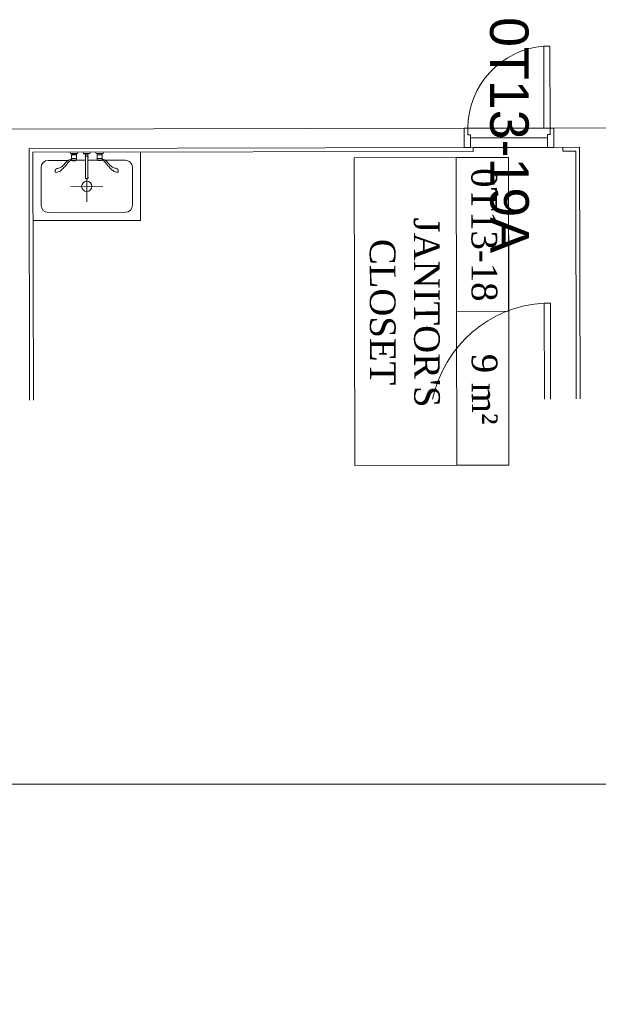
# Model space of a CAD drawing. Header units: millimetres. Extents: x 365044 to 878822, y -384447 to -241456.
# Tile 60 of 65: x 865308 to 869817, y -331933 to -324255. Entities that reach past the tile are written whole.
import ezdxf

# ---------------------------------------------------------------- set-up
doc = ezdxf.new("R2010")
doc.units = ezdxf.units.MM
doc.linetypes.add('Arrivals Level', pattern=[1.85, 1.25, -0.6])
for name, color, linetype, lineweight in [('A-AREA-____-IDEN', 2, 'Continuous', 9), ('A-DETL-____-OTLN-1', 90, 'Arrivals Level', 9), ('A-DOOR-____-IDEN', 31, 'Continuous', 9), ('A-DOOR-____-MCUT', 31, 'Continuous', 18), ('A-DOOR-____-OTLN', 31, 'Continuous', 9), ('A-FLOR-____-OTLN', 192, 'Continuous', 9), ('A-WALL-____-MCUT', 95, 'Continuous', 18), ('A-WALL-____-OTLN', 113, 'Continuous', 9), ('P-SANR-FIXT-OTLN', 6, 'Continuous', 9)]:
    doc.layers.add(name, color=color, linetype=linetype, lineweight=lineweight)
doc.styles.add('arial', font='arial.ttf')
doc.styles.add('Times New Roman', font='times.ttf', dxfattribs={"height": 200})

# ---------------------------------------------------------------- blocks, each defined once
blk = doc.blocks.new('B_Single Leaf Door_ louver 400X400 - D1_600X2100-16145484-Level 0 - ARRIVALS - T2 - ARRIVALS FORECOURT')
at = {"layer": 'A-DOOR-____-MCUT'}
for p, q in [((-300, 75), (-350, 75)), ((-350, 75), (-350, -75)), ((-300, -25), (-300, 75)), ((350, 75), (300, 75)), ((300, 75), (300, -25)), ((350, -75), (350, 75)), ((-350, -75), (-320, -75)), ((-320, -75), (-320, -25)), ((-320, -25), (-300, -25)), ((300, -25), (320, -25)), ((320, -25), (320, -75)), ((320, -75), (350, -75))]:
    blk.add_line(p, q, dxfattribs=at)
at = {"layer": 'A-DOOR-____-OTLN'}
for p, q in [((-272, -75), (-320, -75)), ((-320, -75), (-320, -715)), ((-272, -715), (-272, -75)), ((-320, -715), (-272, -715))]:
    blk.add_line(p, q, dxfattribs=at)
blk.add_arc((-326.1, -71.2), 646.1, 274.80057, 359.66178, dxfattribs=at)
blk = doc.blocks.new('B_Single Leaf Door_ louver 600X400 - D3_900X2100-16156313-Level 0 - ARRIVALS - T2 - ARRIVALS FORECOURT')
at = {"layer": 'A-DOOR-____-OTLN'}
for p, q in [((-470, -266.7), (-470, -1015)), ((-422, -1015), (-422, -266.7)), ((-470, -1015), (-422, -1015))]:
    blk.add_line(p, q, dxfattribs=at)
blk.add_arc((-475.3, -71.2), 945.3, 273.23287, 348.03634, dxfattribs=at)
blk = doc.blocks.new('P05_UTILITY SINK - 838 x 533mm-7361964-Level 0 - ARRIVALS - T2 - ARRIVALS FORECOURT')
at = {"layer": 'P-SANR-FIXT-OTLN'}
for p, q in [((-300.5, -63.5), (-144.5, -63.5)), ((-123.2, -63.5), (-112.8, -63.5)), ((-87.2, -63.5), (-9.5, -63.5)), ((9.5, -63.5), (87.2, -63.5)), ((112.8, -63.5), (123.2, -63.5)), ((144.5, -63.5), (300.5, -63.5)), ((419, -533), (419, 0)), ((-355.5, -414), (-355.5, -118.5)), ((355.5, -118.5), (355.5, -414)), ((0, -388.4), (0, -210.3)), ((125, -266.5), (-125, -266.5)), ((-419, -533), (419, -533)), ((300.5, -469), (-300.5, -469))]:
    blk.add_line(p, q, dxfattribs=at)
for centre, radius, start, end in [((-300.5, -118.5), 55, 90, 180), ((300.5, -118.5), 55, 360, 90), ((0, -266.5), 40, 360, 180), ((0, -266.5), 40, 180, 360), ((-300.5, -414), 55, 180, 270), ((300.5, -414), 55, 270, 0)]:
    blk.add_arc(centre, radius, start, end, dxfattribs=at)
blk = doc.blocks.new('P05B_UTILITY SINK TAP - Type 1-12578415-Level 0 - ARRIVALS - T2 - ARRIVALS FORECOURT')
at = {"layer": 'P-SANR-FIXT-OTLN'}
for p, q in [((-7.2, -15), (-2.3, -24.9)), ((-2.3, -24.9), (52.3, -24.9)), ((2.7, -24.9), (4.4, -26.6)), ((7.2, -26.6), (4.4, -26.6)), ((4.4, -26.6), (45.6, -26.6)), ((5.4, -35.3), (5.4, -63.5)), ((5.4, -35.3), (44.6, -35.3)), ((5.4, -63.5), (44.6, -63.5)), ((5.4, -64.3), (5.4, -68.4)), ((5.4, -64.3), (44.6, -64.3)), ((5.5, -68.4), (5.5, -76.8)), ((6.4, -64), (5.7, -64)), ((5.7, -64), (5.7, -64.3)), ((6.4, -64.3), (5.7, -64.3)), ((6.3, -63.5), (6.3, -64)), ((6.3, -64), (6.4, -64)), ((6.4, -64.3), (6.4, -64)), ((6.4, -64), (6.4, -64.3)), ((8.5, -26.6), (8.5, -35.3)), ((8.5, -26.6), (9.3, -26.6)), ((41.5, -35.3), (41.5, -26.6)), ((43.7, -64.3), (43.7, -63.5)), ((44.6, -63.5), (44.6, -35.3)), ((44.6, -76.8), (44.6, -64.3)), ((45.6, -26.6), (47.3, -24.9)), ((52.3, -24.9), (57.2, -15)), ((95, -15), (101.1, -26.6)), ((102.3, -26.6), (125, -26.6)), ((115.9, -29.4), (115.9, -47.4)), ((125, -26.6), (147.7, -26.6)), ((125, -29.4), (132.9, -29.4)), ((134.1, -47.4), (134.1, -29.4)), ((148.9, -26.6), (155, -15)), ((192.8, -15), (197.7, -24.9)), ((197.7, -24.9), (252.3, -24.9)), ((202.7, -24.9), (204.4, -26.6)), ((204.4, -26.6), (245.6, -26.6)), ((205.4, -35.3), (205.4, -63.5)), ((205.4, -35.3), (244.6, -35.3)), ((205.4, -63.5), (244.6, -63.5)), ((205.4, -64.3), (205.4, -76.8)), ((205.4, -64.3), (244.6, -64.3)), ((206.3, -63.5), (206.3, -64.3)), ((208.5, -26.6), (208.5, -35.3)), ((241.5, -35.3), (241.5, -26.6)), ((245.6, -26.6), (242.8, -26.6)), ((243.6, -64), (243.6, -64.3)), ((243.6, -64.3), (243.6, -64)), ((244.3, -64), (243.6, -64)), ((244.3, -64.3), (243.6, -64.3)), ((243.7, -64), (243.7, -63.5)), ((244.3, -64.3), (244.3, -64)), ((244.5, -76.8), (244.5, -68.4)), ((244.6, -63.5), (244.6, -35.3)), ((244.6, -68.4), (244.6, -64.3)), ((245.6, -26.6), (247.3, -24.9)), ((252.3, -24.9), (257.2, -15)), ((5.5, -76.8), (44.6, -76.8)), ((15, -78.5), (15, -81.2)), ((15, -81.2), (16.3, -81.2)), ((35, -81.2), (35, -77.7)), ((205.4, -76.8), (244.5, -76.8)), ((215, -77.7), (215, -81.2)), ((215, -81.2), (216.3, -81.2)), ((235, -81.2), (235, -78.5))]:
    blk.add_line(p, q, dxfattribs=at)
at = {"layer": 'P-SANR-FIXT-OTLN', "flags": 128}
for points in [[(115.9, -29.4), (111.5, -28.4), (107, -27.5), (102.5, -26.7), (101.1, -26.6)], [(115.5, -54.4), (115.5, -54.4), (115.5, -54.6), (115.5, -55), (115.5, -55.4), (115.5, -56), (115.5, -56.7), (115.5, -57.5), (115.5, -58.4), (115.5, -59.5), (115.5, -60.7), (115.5, -62), (115.5, -63.4), (115.5, -64.9), (115.5, -66.6), (115.5, -68.3), (115.5, -70.2), (115.5, -72.2), (115.5, -74.2), (115.5, -76.4), (115.5, -78.6), (115.5, -81), (115.5, -83.4), (115.5, -85.9), (115.5, -88.5), (115.5, -91.2), (115.5, -93.9), (115.5, -96.7), (115.5, -99.5), (115.5, -102.4), (115.5, -105.4), (115.5, -108.4), (115.5, -111.4), (115.5, -114.5), (115.5, -117.6), (115.5, -120.8), (115.5, -123.9), (115.5, -127.1), (115.5, -130.3), (115.5, -133.5), (115.5, -136.7), (115.5, -139.9), (115.5, -143.1), (115.5, -146.3), (115.5, -149.4), (115.5, -152.6), (115.5, -155.7), (115.5, -158.7), (115.5, -161.7), (115.5, -164.7), (115.5, -167.7), (115.5, -170.5), (115.5, -173.4), (115.5, -176.1), (115.5, -178.8), (115.5, -181.5), (115.5, -184), (115.5, -186.5), (115.5, -188.9), (115.5, -191.2), (115.5, -193.4), (115.5, -195.5), (115.5, -197.5), (115.5, -199.4), (115.5, -201.2), (115.5, -202.9), (115.5, -204.5), (115.5, -206), (115.5, -207.4), (115.5, -208.6), (115.5, -209.8), (115.5, -210.8), (115.5, -211.7), (115.5, -212.4), (115.5, -213.1), (115.5, -213.6), (115.5, -214), (115.5, -214.2), (115.5, -214.4), (115.5, -214.4)], [(148.9, -26.6), (144.4, -27.2), (139.9, -28.1), (135.5, -29.1), (134.1, -29.4)], [(134.5, -214.4), (134.5, -214.3), (134.5, -214.1), (134.5, -213.8), (134.5, -213.4), (134.5, -212.8), (134.5, -212.1), (134.5, -211.3), (134.5, -210.3), (134.5, -209.2), (134.5, -208.1), (134.5, -206.8), (134.5, -205.3), (134.5, -203.8), (134.5, -202.2), (134.5, -200.4), (134.5, -198.5), (134.5, -196.6), (134.5, -194.5), (134.5, -192.4), (134.5, -190.1), (134.5, -187.8), (134.5, -185.3), (134.5, -182.8), (134.5, -180.3), (134.5, -177.6), (134.5, -174.9), (134.5, -172.1), (134.5, -169.2), (134.5, -166.3), (134.5, -163.4), (134.5, -160.4), (134.5, -157.3), (134.5, -154.2), (134.5, -151.1), (134.5, -148), (134.5, -144.8), (134.5, -141.6), (134.5, -138.4), (134.5, -135.2), (134.5, -132), (134.5, -128.8), (134.5, -125.7), (134.5, -122.5), (134.5, -119.3), (134.5, -116.2), (134.5, -113.1), (134.5, -110), (134.5, -107), (134.5, -104), (134.5, -101.1), (134.5, -98.2), (134.5, -95.4), (134.5, -92.6), (134.5, -89.9), (134.5, -87.3), (134.5, -84.7), (134.5, -82.3), (134.5, -79.9), (134.5, -77.6), (134.5, -75.4), (134.5, -73.3), (134.5, -71.3), (134.5, -69.3), (134.5, -67.5), (134.5, -65.8), (134.5, -64.2), (134.5, -62.7), (134.5, -61.4), (134.5, -60.1), (134.5, -59), (134.5, -58), (134.5, -57.1), (134.5, -56.3), (134.5, -55.7), (134.5, -55.2), (134.5, -54.8), (134.5, -54.5), (134.5, -54.4), (134.5, -54.4)], [(20.4, -79.9), (18.6, -79.8), (16.7, -79.7), (14.9, -79.4), (13.1, -79.1), (11.3, -78.7), (9.5, -78.2), (7.7, -77.6), (7.3, -77.5)], [(27.7, -80), (27.7, -80), (27.7, -80), (27.7, -80), (27.7, -80), (27.7, -80), (27.6, -80), (27.6, -80), (27.6, -80), (27.5, -80), (27.5, -80), (27.4, -80), (27.4, -80), (27.3, -80), (27.3, -80), (27.2, -80), (27.1, -80), (27.1, -80), (27, -80), (26.9, -80), (26.8, -80), (26.7, -80), (26.7, -80), (26.6, -80), (26.5, -80), (26.4, -80), (26.3, -80), (26.2, -80), (26.1, -80), (26, -80), (25.9, -80), (25.8, -80), (25.7, -80), (25.6, -80), (25.5, -80), (25.4, -80), (25.2, -80), (25.1, -80), (25, -80), (24.9, -80), (24.8, -80), (24.7, -80), (24.6, -80), (24.5, -80), (24.4, -80), (24.3, -80), (24.2, -80), (24.1, -80), (24, -80), (23.9, -80), (23.8, -80), (23.7, -80), (23.6, -80), (23.5, -80), (23.4, -80), (23.3, -80), (23.2, -80), (23.1, -80), (23.1, -80), (23, -80), (22.9, -80), (22.8, -80), (22.8, -80), (22.7, -80), (22.7, -80), (22.6, -80), (22.6, -80), (22.5, -80), (22.5, -80), (22.4, -80), (22.4, -80), (22.4, -80), (22.3, -80), (22.3, -80), (22.3, -80), (22.3, -80), (22.3, -80), (22.3, -80)], [(22.3, -80), (22.3, -80), (22.3, -80), (22.3, -80), (22.3, -80), (22.3, -80), (22.4, -80), (22.4, -80), (22.4, -80), (22.5, -80), (22.5, -80), (22.6, -80), (22.6, -80), (22.7, -80), (22.7, -80), (22.8, -80), (22.9, -80), (22.9, -80), (23, -80), (23.1, -80), (23.2, -80), (23.3, -80), (23.3, -80), (23.4, -80), (23.5, -80), (23.6, -80), (23.7, -80), (23.8, -80), (23.9, -80), (24, -80), (24.1, -80), (24.2, -80), (24.3, -80), (24.4, -80), (24.5, -80), (24.6, -80), (24.8, -80), (24.9, -80), (25, -80), (25.1, -80), (25.2, -80), (25.3, -80), (25.4, -80), (25.5, -80), (25.6, -80), (25.7, -80), (25.8, -80), (25.9, -80), (26, -80), (26.1, -80), (26.2, -80), (26.3, -80), (26.4, -80), (26.5, -80), (26.6, -80), (26.7, -80), (26.8, -80), (26.9, -80), (26.9, -80), (27, -80), (27.1, -80), (27.2, -80), (27.2, -80), (27.3, -80), (27.3, -80), (27.4, -80), (27.4, -80), (27.5, -80), (27.5, -80), (27.6, -80), (27.6, -80), (27.6, -80), (27.7, -80), (27.7, -80), (27.7, -80), (27.7, -80), (27.7, -80), (27.7, -80)], [(44.6, -76.8), (42.9, -77.4), (41.1, -78), (39.3, -78.5), (37.5, -78.9), (35.7, -79.3), (33.9, -79.6), (32, -79.8), (30.2, -79.9), (28.4, -80), (27.7, -80)], [(220.4, -79.9), (218.6, -79.8), (216.7, -79.7), (214.9, -79.4), (213.1, -79.1), (211.3, -78.7), (209.5, -78.2), (207.7, -77.6), (206, -77), (205.4, -76.8)], [(227.7, -80), (227.7, -80), (227.7, -80), (227.7, -80), (227.7, -80), (227.7, -80), (227.6, -80), (227.6, -80), (227.6, -80), (227.5, -80), (227.5, -80), (227.4, -80), (227.4, -80), (227.3, -80), (227.3, -80), (227.2, -80), (227.1, -80), (227.1, -80), (227, -80), (226.9, -80), (226.8, -80), (226.7, -80), (226.7, -80), (226.6, -80), (226.5, -80), (226.4, -80), (226.3, -80), (226.2, -80), (226.1, -80), (226, -80), (225.9, -80), (225.8, -80), (225.7, -80), (225.6, -80), (225.5, -80), (225.4, -80), (225.2, -80), (225.1, -80), (225, -80), (224.9, -80), (224.8, -80), (224.7, -80), (224.6, -80), (224.5, -80), (224.4, -80), (224.3, -80), (224.2, -80), (224.1, -80), (224, -80), (223.9, -80), (223.8, -80), (223.7, -80), (223.6, -80), (223.5, -80), (223.4, -80), (223.3, -80), (223.2, -80), (223.1, -80), (223.1, -80), (223, -80), (222.9, -80), (222.8, -80), (222.8, -80), (222.7, -80), (222.7, -80), (222.6, -80), (222.6, -80), (222.5, -80), (222.5, -80), (222.4, -80), (222.4, -80), (222.4, -80), (222.3, -80), (222.3, -80), (222.3, -80), (222.3, -80), (222.3, -80), (222.3, -80)], [(222.3, -80), (222.3, -80), (222.3, -80), (222.3, -80), (222.3, -80), (222.3, -80), (222.4, -80), (222.4, -80), (222.4, -80), (222.5, -80), (222.5, -80), (222.6, -80), (222.6, -80), (222.7, -80), (222.7, -80), (222.8, -80), (222.9, -80), (222.9, -80), (223, -80), (223.1, -80), (223.2, -80), (223.3, -80), (223.3, -80), (223.4, -80), (223.5, -80), (223.6, -80), (223.7, -80), (223.8, -80), (223.9, -80), (224, -80), (224.1, -80), (224.2, -80), (224.3, -80), (224.4, -80), (224.5, -80), (224.6, -80), (224.8, -80), (224.9, -80), (225, -80), (225.1, -80), (225.2, -80), (225.3, -80), (225.4, -80), (225.5, -80), (225.6, -80), (225.7, -80), (225.8, -80), (225.9, -80), (226, -80), (226.1, -80), (226.2, -80), (226.3, -80), (226.4, -80), (226.5, -80), (226.6, -80), (226.7, -80), (226.8, -80), (226.9, -80), (226.9, -80), (227, -80), (227.1, -80), (227.2, -80), (227.2, -80), (227.3, -80), (227.3, -80), (227.4, -80), (227.4, -80), (227.5, -80), (227.5, -80), (227.6, -80), (227.6, -80), (227.6, -80), (227.7, -80), (227.7, -80), (227.7, -80), (227.7, -80), (227.7, -80), (227.7, -80)], [(242.7, -77.5), (240.9, -78.1), (239.1, -78.6), (237.3, -79), (235.5, -79.3), (233.7, -79.6), (231.8, -79.8), (230, -79.9), (228.1, -80), (227.7, -80)]]:
    blk.add_lwpolyline(points, dxfattribs=at)
at = {"layer": 'P-SANR-FIXT-OTLN'}
for centre, radius, start, end in [((125.2, -54.4), 11, 360, 180), ((125.2, -54.4), 11, 180, 207.65142), ((125, -54.4), 9.54, 165, 180), ((125, -54.4), 9.54, 75, 120), ((125, -54.4), 9.54, 0, 15), ((125.2, -54.4), 11, 330, 360), ((22.3, -33.7), 46.3, 248.67338, 251.22675), ((22.3, -33.7), 46.3, 248.67338, 251.22675), ((227.7, -33.7), 46.3, 288.77325, 291.32662), ((227.7, -33.7), 46.3, 288.77325, 291.32662), ((125.2, -214.4), 11, 152.34858, 180), ((125.2, -214.4), 11, 180, 360), ((125, -214.4), 9.54, 180, 0), ((125.2, -214.4), 11, 0, 30)]:
    blk.add_arc(centre, radius, start, end, dxfattribs=at)
for centre, major_axis, start_param, end_param in [((25, -26.6), (20.6, 0), 0.785398, 6.283185), ((25, -64), (-18.7, 0), 5.540348, 6.368307), ((25, -26.6), (16.5, 0), 0, 0.785398), ((125, -29.4), (-9.13, 0), 4.712389, 6.806784), ((225, -64), (18.7, 0), 0.617191, 6.898665), ((225, -26.6), (20.6, 0), 3.828044, 9.424778), ((225, -26.6), (16.5, 0), 3.926991, 3.952808), ((225, -26.6), (-16.5, 0), 2.822929, 4.393725), ((225, -64), (18.7, 0), 0.785398, 0.787212), ((25, -81.2), (10, 0), 0.684719, 6.898665), ((25, -81.2), (10, 0), 0.785398, 2.356194), ((225, -81.2), (10, 0), 0.47668, 6.70372), ((225, -81.2), (10, 0), 0.785398, 2.356194)]:
    blk.add_ellipse(centre, major_axis=major_axis, ratio=0.000001, start_param=start_param, end_param=end_param, dxfattribs=at)
for points, knots in [([(5.5, -68.4), (-20.9, -70.4), (-55.9, -124.3), (-91.5, -140.9), (-116.7, -142.6), (-122.5, -167.2), (-119.6, -172.3), (-104.1, -172.3), (-85.4, -164.7), (-67.2, -149.5), (-38.3, -120.5), (-25.2, -101.8), (-10.8, -85.3), (-2.1, -79.2), (4.8, -77.7), (7.4, -77.5)], [-1.087802, -1.087802, -1.087802, -1.087802, -0.941947, -0.797076, -0.696204, -0.632919, -0.580578, -0.533994, -0.467299, -0.372073, -0.273799, -0.177566, -0.114509, -0.064577, -0.0396, -0.0396, -0.0396, -0.0396]), ([(242.6, -77.5), (245.2, -77.7), (252.1, -79.2), (260.8, -85.3), (275.2, -101.8), (288.3, -120.5), (317.2, -149.5), (335.4, -164.7), (354.1, -172.3), (369.6, -172.3), (372.5, -167.2), (366.7, -142.6), (341.5, -140.9), (305.9, -124.3), (270.9, -70.4), (244.5, -68.4)], [0.0396, 0.0396, 0.0396, 0.0396, 0.064577, 0.114509, 0.177566, 0.273799, 0.372073, 0.467299, 0.533994, 0.580578, 0.632919, 0.696204, 0.797076, 0.941947, 1.087802, 1.087802, 1.087802, 1.087802])]:
    blk.add_open_spline(points, degree=3, knots=knots, dxfattribs=at)
for points in [[(7.3, -77.5), (7.3, -77.5), (7.3, -77.5), (7.3, -77.5)], [(7.3, -77.5), (7.3, -77.5), (7.3, -77.5), (7.3, -77.5)], [(242.7, -77.5), (242.7, -77.5), (242.7, -77.5), (242.7, -77.5)], [(242.7, -77.5), (242.7, -77.5), (242.7, -77.5), (242.7, -77.5)]]:
    blk.add_open_spline(points, degree=3, dxfattribs=at)
blk = doc.blocks.new('Room Tag - BIAL - Number_ Area_ and Name-667152-Level 0 - ARRIVALS - T2 - ARRIVALS FORECOURT')
at = {"layer": 'A-AREA-____-IDEN'}
for p, q in [((-11.991, 11.904), (-11.991, 7.83)), ((-11.991, 11.904), (11.991, 11.904)), ((0, 11.904), (-11.991, 11.904)), ((-11.991, 11.904), (-11.991, 7.83)), ((0, 11.904), (0, 7.83)), ((11.991, 11.904), (0, 11.904)), ((0, 11.904), (0, 7.83)), ((0, 7.83), (0, 11.904)), ((11.991, 11.904), (11.991, 7.83)), ((11.991, 7.83), (11.991, 11.904)), ((-11.991, 7.83), (-11.991, -0.107)), ((-11.991, 7.83), (11.991, 7.83)), ((-11.991, 7.83), (0, 7.83)), ((11.991, 7.83), (-11.991, 7.83)), ((-11.991, 7.83), (-11.991, -0.107)), ((0, 7.83), (11.991, 7.83)), ((11.991, 7.83), (11.991, -0.107)), ((11.991, -0.107), (11.991, 7.83)), ((-11.991, -0.107), (11.991, -0.107)), ((-11.991, -0.107), (11.991, -0.107))]:
    blk.add_line(p, q, dxfattribs=at)

msp = doc.modelspace()

# ---------------------------------------------------------------- linework, layer by layer
at = {"layer": 'A-DETL-____-OTLN-1'}
msp.add_line((868821, -325177.1), (869421, -325175.9), dxfattribs=at)
at = {"layer": 'A-FLOR-____-OTLN', "color": 6, "linetype": 'Continuous'}
msp.add_lwpolyline([(877105.1, -330216.2), (815456.1, -330216.2), (814831.1, -328499), (813581.1, -331933.3), (812956.1, -330216.2), (733542.6, -330216.2)], dxfattribs=at)
at = {"layer": 'A-WALL-____-MCUT'}
for p, q in [((868770.9, -325102.3), (859120.1, -325122.5)), ((868771.2, -325252.3), (868770.9, -325102.3)), ((875527.5, -325088.1), (869470.9, -325100.8)), ((869470.9, -325100.8), (869471.2, -325250.8)), ((868841.6, -325252.1), (865381.3, -325259.4)), ((865385.4, -327221.7), (865381.3, -325259.4)), ((865411.4, -325289.3), (868841.7, -325282.1)), ((865415.4, -327221.7), (865411.4, -325289.3)), ((868841.7, -325282.1), (868841.6, -325252.1)), ((869671.2, -325250.4), (869471.2, -325250.8)), ((869541.6, -325250.6), (869541.7, -325280.6)), ((869541.7, -325280.6), (869641.2, -325280.4)), ((869641.2, -325280.4), (869645.3, -327212.8)), ((869671.2, -325250.4), (869675.3, -327212.7))]:
    msp.add_line(p, q, dxfattribs=at)
at = {"layer": 'A-WALL-____-OTLN'}
for p, q in [((868800.9, -325102.2), (869392.9, -325101)), ((869421.2, -325250.9), (868841.6, -325252.1))]:
    msp.add_line(p, q, dxfattribs=at)

# ---------------------------------------------------------------- block references
at = {"layer": 'A-AREA-____-IDEN', "xscale": 99.99999999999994, "yscale": 99.99999999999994, "zscale": 99.99999999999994, "rotation": 270.1200000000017}
msp.add_blockref('Room Tag - BIAL - Number_ Area_ and Name-667152-Level 0 - ARRIVALS - T2 - ARRIVALS FORECOURT', (867928.3, -326531.7), dxfattribs=at)
at = {"layer": 'A-DOOR-____-OTLN', "rotation": 180.1200000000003}
for name, p in [('B_Single Leaf Door_ louver 400X400 - D1_600X2100-16145484-Level 0 - ARRIVALS - T2 - ARRIVALS FORECOURT', (869121, -325176.5)), ('B_Single Leaf Door_ louver 600X400 - D3_900X2100-16156313-Level 0 - ARRIVALS - T2 - ARRIVALS FORECOURT', (868975.9, -327480.9))]:
    msp.add_blockref(name, p, dxfattribs=at)
at = {"layer": 'P-SANR-FIXT-OTLN'}
for name, p, rotation in [('P05_UTILITY SINK - 838 x 533mm-7361964-Level 0 - ARRIVALS - T2 - ARRIVALS FORECOURT', (865830.4, -325288.4), 0.1200000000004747), ('P05B_UTILITY SINK TAP - Type 1-12578415-Level 0 - ARRIVALS - T2 - ARRIVALS FORECOURT', (865705.3, -325273.7), 0.1200000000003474)]:
    msp.add_blockref(name, p, dxfattribs=dict(at, rotation=rotation))

# ---------------------------------------------------------------- texts
at = {"layer": 'A-AREA-____-IDEN', "char_height": 200, "attachment_point": 1, "rotation": 270.12, "style": 'Times New Roman'}
for s, insert, width in [('0T13-18', (869027.9, -325412.5), 1266.666), ("JANITOR'S", (868579.8, -325798.3), 1763.712), ('CLOSET', (868236.2, -325964.4), 1362.869), ('9 m²', (869030.9, -326860.8), 649.367)]:
    msp.add_mtext(s, dxfattribs=dict(at, insert=insert, width=width))
at = {"layer": 'A-DOOR-____-IDEN', "insert": (869273, -324234.8), "char_height": 300, "width": 2276.792, "attachment_point": 1, "rotation": 270.12, "style": 'arial'}
msp.add_mtext('0T13-19A', dxfattribs=at)

doc.saveas('drawing.dxf')
